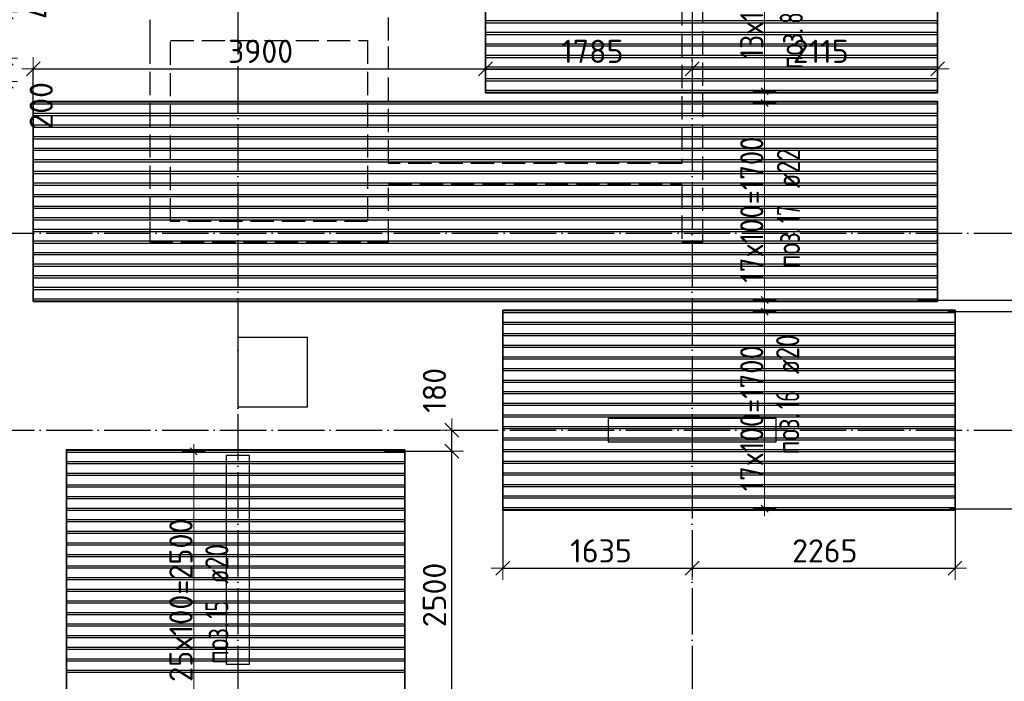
# Model space of a CAD drawing. Header units: millimetres. Extents: x 13527 to 139154, y -122592 to 61893.
# Tile 67 of 129: x 104979 to 113471, y -25467 to -19760. Entities that reach past the tile are written whole.
import ezdxf

# ---------------------------------------------------------------- set-up
doc = ezdxf.new("R2010")
doc.units = ezdxf.units.MM
doc.header["$PDMODE"] = 65
for name, pattern in [('______11', [500, 400, -50, 0, -50]), ('______2', [270, 200, -70]), ('______5', [1100, 800, -100, 100, -100])]:
    doc.linetypes.add(name, pattern=pattern)
doc.layers.add('Арм.стержн. Доп. Арм. ниж.зоны Х', color=7, linetype='Continuous', lineweight=35, true_color=0xff1cff)
doc.layers.add('Осевая линия_ общее', color=7, linetype='______5', lineweight=13, true_color=0xa0a0a0)
for name, color, linetype, lineweight in [('Колонна (1)', 7, 'Continuous', 35), ('Колонна (2)', 7, 'Continuous', 35), ('Размерная линия_ общее_1', 7, 'Continuous', 13), ('Стена_ общее', 7, 'Continuous', 35), ('Фундамент_ общее', 7, 'Continuous', 35)]:
    doc.layers.add(name, color=color, linetype=linetype, lineweight=lineweight)
doc.styles.add('ISOCPEUR', font='ISOCPEUR')
doc.dimstyles.new('DIMSTYLE_11', dxfattribs={"dimtxt": 200, "dimasz": 200, "dimexe": 0, "dimexo": 0, "dimgap": 100, "dimtad": 0, "dimdec": 0, "dimrnd": 5, "dimzin": 12, "dimdsep": 46, "dimtxsty": 'ISOCPEUR', "dimblk1": 'ALL_ML_STRICH', "dimblk2": 'ALL_ML_STRICH', "dimsah": 1, "dimcen": 0, "dimclrd": 7, "dimclre": 256, "dimclrt": 7, "dimadec": 0, "dimazin": 0, "dimtfac": 1, "dimtdec": 0, "dimtix": 1, "dimtmove": 2, "dimatfit": 3, "dimfxl": 0, "dimtvp": 1.2, "dimtzin": 0, "dimlwd": 0, "dimlwe": -3, "dimarcsym": 0})
doc.dimstyles.new('DIMSTYLE_8', dxfattribs={"dimtxt": 200, "dimasz": 200, "dimexe": 0, "dimexo": 0, "dimgap": 100, "dimtad": 2, "dimdec": 0, "dimrnd": 5, "dimzin": 12, "dimdsep": 46, "dimtxsty": 'ISOCPEUR', "dimblk1": 'ALL_ML_STRICH', "dimblk2": 'ALL_ML_STRICH', "dimsah": 1, "dimcen": 0, "dimclrd": 7, "dimclre": 256, "dimclrt": 7, "dimadec": 0, "dimazin": 0, "dimtfac": 1, "dimtdec": 0, "dimtix": 1, "dimtmove": 2, "dimatfit": 3, "dimfxl": 0, "dimtvp": 1.2, "dimtzin": 0, "dimlwd": 0, "dimlwe": -3, "dimarcsym": 0})
doc.dimstyles.new('DIMSTYLE_9', dxfattribs={"dimtxt": 200, "dimasz": 200, "dimexe": 0, "dimexo": 0, "dimgap": 100, "dimtad": 2, "dimdec": 0, "dimrnd": 5, "dimzin": 12, "dimdsep": 46, "dimtxsty": 'ISOCPEUR', "dimblk1": 'ALL_ML_STRICH', "dimblk2": 'ALL_ML_STRICH', "dimsah": 1, "dimcen": 0, "dimclrd": 7, "dimclre": 256, "dimclrt": 7, "dimadec": 0, "dimazin": 0, "dimtfac": 1, "dimtdec": 0, "dimtix": 1, "dimtmove": 2, "dimatfit": 3, "dimfxl": 0, "dimtzin": 0, "dimlwd": 0, "dimlwe": -3, "dimarcsym": 0})

# ---------------------------------------------------------------- blocks, each defined once
blk = doc.blocks.new('СЛОЖНЫЙ_ОБЪЕКТ_2')
at = {"layer": 'Колонна (1)', "color": 9, "lineweight": -3, "true_color": 0xc7c7c7, "transparency": 33554687}
for p, q in [((106760, -23520), (106760, -25320)), ((106960, -23520), (106760, -23520)), ((106960, -25320), (106960, -23520)), ((106760, -25320), (106960, -25320))]:
    blk.add_line(p, q, dxfattribs=at)
at = {"layer": 'Колонна (2)', "color": 9, "lineweight": -3, "true_color": 0xc7c7c7, "transparency": 33554687}
for p, q in [((110055, -23200), (110055, -23400)), ((111505, -23200), (110055, -23200)), ((111505, -23400), (111505, -23200)), ((110055, -23400), (111505, -23400))]:
    blk.add_line(p, q, dxfattribs=at)
at = {"layer": 'Стена_ общее', "color": 9, "linetype": '______2', "lineweight": -3, "true_color": 0xc7c7c7, "transparency": 33554687}
for p, q in [((110690, -16100), (110690, -21000)), ((110870, -21680), (110870, -16100)), ((108160, -19940), (108160, -17100)), ((106100, -19760), (106100, -19940)), ((106100, -19940), (106100, -21500)), ((106280, -19940), (107980, -19940)), ((106280, -21500), (106280, -19940)), ((107980, -19940), (107980, -21500)), ((108160, -21000), (108160, -19940)), ((110690, -21000), (108160, -21000)), ((108160, -21680), (108160, -21180)), ((108160, -21180), (110690, -21180)), ((110690, -21180), (110690, -21680)), ((106100, -21500), (106100, -21680)), ((107980, -21500), (106280, -21500)), ((106100, -21680), (107980, -21680)), ((107980, -21680), (108160, -21680)), ((110690, -21680), (110870, -21680))]:
    blk.add_line(p, q, dxfattribs=at)
blk = doc.blocks.new('ALL_ML_STRICH')
at = {"color": 0, "linetype": 'ByBlock', "lineweight": -2}
for p, q in [((0, -0.5), (0, 0.5)), ((-1, 0), (0.5, 0)), ((-0.3, -0.3), (0.3, 0.3))]:
    blk.add_line(p, q, dxfattribs=at)
blk = doc.blocks.new('*D171')
at = {"layer": 'DEFPOINTS', "color": 7, "linetype": 'Continuous', "lineweight": 13, "transparency": 33554687}
for p in [(104247.3, -20091.9), (104237, -20291.9), (104861, -20291.9)]:
    blk.add_point(p, dxfattribs=at)
at = {"layer": 'Размерная линия_ общее_1', "color": 253, "linetype": 'Continuous', "lineweight": -2, "true_color": 0xa0a0a0, "transparency": 33554687}
for p, q in [((104267.3, -20091.9), (104861, -20091.9)), ((104257, -20291.9), (104861, -20291.9))]:
    blk.add_line(p, q, dxfattribs=at)
at = {"layer": 'Размерная линия_ общее_1', "color": 7, "linetype": 'Continuous', "lineweight": -2, "transparency": 33554687}
blk.add_line((104861, -20291.9), (104861, -20091.9), dxfattribs=at)
at = {"layer": 'Размерная линия_ общее_1', "color": 7, "linetype": 'Continuous', "lineweight": 13, "transparency": 33554687, "xscale": 200, "yscale": 200, "zscale": 200}
for p, rotation in [((104861, -20091.9), 90), ((104861, -20291.9), 270)]:
    blk.add_blockref('ALL_ML_STRICH', p, dxfattribs=dict(at, rotation=rotation))
at = {"layer": 'Размерная линия_ общее_1', "color": 7, "linetype": 'Continuous', "lineweight": 13, "transparency": 33554687, "insert": (105164.5, -20503.2), "char_height": 200, "width": 600, "attachment_point": 5, "rotation": 90, "style": 'ISOCPEUR'}
blk.add_mtext('\\A1;{200}', dxfattribs=at)
blk = doc.blocks.new('*D172')
at = {"layer": 'DEFPOINTS', "color": 7, "linetype": 'Continuous', "lineweight": 13, "transparency": 33554687}
for p in [(104231.8, -19691.9), (104247.3, -20091.9), (104861, -20091.9)]:
    blk.add_point(p, dxfattribs=at)
at = {"layer": 'Размерная линия_ общее_1', "color": 253, "linetype": 'Continuous', "lineweight": -2, "true_color": 0xa0a0a0, "transparency": 33554687}
for p, q in [((104251.8, -19691.9), (104861, -19691.9)), ((104267.3, -20091.9), (104861, -20091.9))]:
    blk.add_line(p, q, dxfattribs=at)
at = {"layer": 'Размерная линия_ общее_1', "color": 7, "linetype": 'Continuous', "lineweight": -2, "transparency": 33554687}
blk.add_line((104861, -20091.9), (104861, -19691.9), dxfattribs=at)
at = {"layer": 'Размерная линия_ общее_1', "color": 7, "linetype": 'Continuous', "lineweight": 13, "transparency": 33554687, "xscale": 200, "yscale": 200, "zscale": 200}
for p, rotation in [((104861, -19691.9), 90), ((104861, -20091.9), 270)]:
    blk.add_blockref('ALL_ML_STRICH', p, dxfattribs=dict(at, rotation=rotation))
at = {"layer": 'Размерная линия_ общее_1', "color": 7, "linetype": 'Continuous', "lineweight": 13, "transparency": 33554687, "insert": (105149.8, -19542), "char_height": 200, "width": 600, "attachment_point": 5, "rotation": 90, "style": 'ISOCPEUR'}
blk.add_mtext('\\A1;{400}', dxfattribs=at)
blk = doc.blocks.new('*D176')
at = {"layer": 'DEFPOINTS', "color": 7, "linetype": 'Continuous', "lineweight": 13, "transparency": 33554687}
for p in [(108105.6, -23482.2), (108209, -25982.2), (108705.9, -25982.2)]:
    blk.add_point(p, dxfattribs=at)
at = {"layer": 'Размерная линия_ общее_1', "color": 253, "linetype": 'Continuous', "lineweight": -2, "true_color": 0xa0a0a0, "transparency": 33554687}
for p, q in [((108125.6, -23482.2), (108705.9, -23482.2)), ((108229, -25982.2), (108705.9, -25982.2))]:
    blk.add_line(p, q, dxfattribs=at)
at = {"layer": 'Размерная линия_ общее_1', "color": 7, "linetype": 'Continuous', "lineweight": -2, "transparency": 33554687}
blk.add_line((108705.9, -25982.2), (108705.9, -23482.2), dxfattribs=at)
at = {"layer": 'Размерная линия_ общее_1', "color": 7, "linetype": 'Continuous', "lineweight": 13, "transparency": 33554687, "xscale": 200, "yscale": 200, "zscale": 200}
for p, rotation in [((108705.9, -23482.2), 90), ((108705.9, -25982.2), 270)]:
    blk.add_blockref('ALL_ML_STRICH', p, dxfattribs=dict(at, rotation=rotation))
at = {"layer": 'Размерная линия_ общее_1', "color": 7, "linetype": 'Continuous', "lineweight": 13, "transparency": 33554687, "insert": (108555.9, -24722.2), "char_height": 200, "width": 800, "attachment_point": 5, "rotation": 90, "style": 'ISOCPEUR'}
blk.add_mtext('\\A1;{2500}', dxfattribs=at)
blk = doc.blocks.new('*D177')
at = {"layer": 'DEFPOINTS', "color": 7, "linetype": 'Continuous', "lineweight": 13, "transparency": 33554687}
for p in [(108679.6, -23300), (108105.6, -23482.2), (108705.9, -23482.2)]:
    blk.add_point(p, dxfattribs=at)
at = {"layer": 'Размерная линия_ общее_1', "color": 253, "linetype": 'Continuous', "lineweight": -2, "true_color": 0xa0a0a0, "transparency": 33554687}
for p, q in [((108699.6, -23300), (108705.9, -23300)), ((108125.6, -23482.2), (108705.9, -23482.2))]:
    blk.add_line(p, q, dxfattribs=at)
at = {"layer": 'Размерная линия_ общее_1', "color": 7, "linetype": 'Continuous', "lineweight": -2, "transparency": 33554687}
blk.add_line((108705.9, -23482.2), (108705.9, -23300), dxfattribs=at)
at = {"layer": 'Размерная линия_ общее_1', "color": 7, "linetype": 'Continuous', "lineweight": 13, "transparency": 33554687, "xscale": 200, "yscale": 200, "zscale": 200}
for p, rotation in [((108705.9, -23300), 90), ((108705.9, -23482.2), 270)]:
    blk.add_blockref('ALL_ML_STRICH', p, dxfattribs=dict(at, rotation=rotation))
at = {"layer": 'Размерная линия_ общее_1', "color": 7, "linetype": 'Continuous', "lineweight": 13, "transparency": 33554687, "insert": (108556.3, -22957.4), "char_height": 200, "width": 600, "attachment_point": 5, "rotation": 90, "style": 'ISOCPEUR'}
blk.add_mtext('\\A1;{180}', dxfattribs=at)
blk = doc.blocks.new('*D184')
at = {"layer": 'DEFPOINTS', "color": 7, "linetype": 'Continuous', "lineweight": 13, "transparency": 33554687}
for p in [(109146.3, -23923), (110780, -24434.9), (109146.3, -24491.8)]:
    blk.add_point(p, dxfattribs=at)
at = {"layer": 'Размерная линия_ общее_1', "color": 253, "linetype": 'Continuous', "lineweight": -2, "true_color": 0xa0a0a0, "transparency": 33554687}
for p, q in [((109146.3, -23943), (109146.3, -24491.8)), ((110780, -24454.9), (110780, -24491.8))]:
    blk.add_line(p, q, dxfattribs=at)
at = {"layer": 'Размерная линия_ общее_1', "color": 7, "linetype": 'Continuous', "lineweight": -2, "transparency": 33554687}
blk.add_line((109146.3, -24491.8), (110780, -24491.8), dxfattribs=at)
at = {"layer": 'Размерная линия_ общее_1', "color": 7, "linetype": 'Continuous', "lineweight": 13, "transparency": 33554687, "xscale": 200, "yscale": 200, "zscale": 200, "rotation": 180}
blk.add_blockref('ALL_ML_STRICH', (109146.3, -24491.8), dxfattribs=at)
at = {"layer": 'Размерная линия_ общее_1', "color": 7, "linetype": 'Continuous', "lineweight": 13, "transparency": 33554687, "xscale": 200, "yscale": 200, "zscale": 200}
blk.add_blockref('ALL_ML_STRICH', (110780, -24491.8), dxfattribs=at)
at = {"layer": 'Размерная линия_ общее_1', "color": 7, "linetype": 'Continuous', "lineweight": 13, "transparency": 33554687, "insert": (109993.2, -24341.8), "char_height": 200, "width": 800, "attachment_point": 5, "style": 'ISOCPEUR'}
blk.add_mtext('\\A1;{1635}', dxfattribs=at)
blk = doc.blocks.new('*D185')
at = {"layer": 'DEFPOINTS', "color": 7, "linetype": 'Continuous', "lineweight": 13, "transparency": 33554687}
for p in [(113046.3, -23938.5), (110780, -24434.9), (110780, -24491.8)]:
    blk.add_point(p, dxfattribs=at)
at = {"layer": 'Размерная линия_ общее_1', "color": 253, "linetype": 'Continuous', "lineweight": -2, "true_color": 0xa0a0a0, "transparency": 33554687}
for p, q in [((113046.3, -23958.5), (113046.3, -24491.8)), ((110780, -24454.9), (110780, -24491.8))]:
    blk.add_line(p, q, dxfattribs=at)
at = {"layer": 'Размерная линия_ общее_1', "color": 7, "linetype": 'Continuous', "lineweight": -2, "transparency": 33554687}
blk.add_line((110780, -24491.8), (113046.3, -24491.8), dxfattribs=at)
at = {"layer": 'Размерная линия_ общее_1', "color": 7, "linetype": 'Continuous', "lineweight": 13, "transparency": 33554687, "xscale": 200, "yscale": 200, "zscale": 200, "rotation": 180}
blk.add_blockref('ALL_ML_STRICH', (110780, -24491.8), dxfattribs=at)
at = {"layer": 'Размерная линия_ общее_1', "color": 7, "linetype": 'Continuous', "lineweight": 13, "transparency": 33554687, "xscale": 200, "yscale": 200, "zscale": 200}
blk.add_blockref('ALL_ML_STRICH', (113046.3, -24491.8), dxfattribs=at)
at = {"layer": 'Размерная линия_ общее_1', "color": 7, "linetype": 'Continuous', "lineweight": 13, "transparency": 33554687, "insert": (111923.2, -24341.8), "char_height": 200, "width": 800, "attachment_point": 5, "style": 'ISOCPEUR'}
blk.add_mtext('\\A1;{2265}', dxfattribs=at)
blk = doc.blocks.new('*D186')
at = {"layer": 'DEFPOINTS', "color": 7, "linetype": 'Continuous', "lineweight": 13, "transparency": 33554687}
for p in [(105096.3, -20183.1), (108996.3, -20228), (105096.3, -21067.2)]:
    blk.add_point(p, dxfattribs=at)
at = {"layer": 'Размерная линия_ общее_1', "color": 253, "linetype": 'Continuous', "lineweight": -2, "true_color": 0xa0a0a0, "transparency": 33554687}
for p, q in [((105096.3, -21047.2), (105096.3, -20183.1)), ((108996.3, -20208), (108996.3, -20183.1))]:
    blk.add_line(p, q, dxfattribs=at)
at = {"layer": 'Размерная линия_ общее_1', "color": 7, "linetype": 'Continuous', "lineweight": -2, "transparency": 33554687}
blk.add_line((105096.3, -20183.1), (108996.3, -20183.1), dxfattribs=at)
at = {"layer": 'Размерная линия_ общее_1', "color": 7, "linetype": 'Continuous', "lineweight": 13, "transparency": 33554687, "xscale": 200, "yscale": 200, "zscale": 200, "rotation": 180}
blk.add_blockref('ALL_ML_STRICH', (105096.3, -20183.1), dxfattribs=at)
at = {"layer": 'Размерная линия_ общее_1', "color": 7, "linetype": 'Continuous', "lineweight": 13, "transparency": 33554687, "xscale": 200, "yscale": 200, "zscale": 200}
blk.add_blockref('ALL_ML_STRICH', (108996.3, -20183.1), dxfattribs=at)
at = {"layer": 'Размерная линия_ общее_1', "color": 7, "linetype": 'Continuous', "lineweight": 13, "transparency": 33554687, "insert": (107056.3, -20033.1), "char_height": 200, "width": 800, "attachment_point": 5, "style": 'ISOCPEUR'}
blk.add_mtext('\\A1;{3900}', dxfattribs=at)
blk = doc.blocks.new('*D187')
at = {"layer": 'DEFPOINTS', "color": 7, "linetype": 'Continuous', "lineweight": 13, "transparency": 33554687}
for p in [(108996.3, -20183.1), (108996.3, -20228), (110780, -20214.5)]:
    blk.add_point(p, dxfattribs=at)
at = {"layer": 'Размерная линия_ общее_1', "color": 253, "linetype": 'Continuous', "lineweight": -2, "true_color": 0xa0a0a0, "transparency": 33554687}
for p, q in [((108996.3, -20208), (108996.3, -20183.1)), ((110780, -20194.5), (110780, -20183.1))]:
    blk.add_line(p, q, dxfattribs=at)
at = {"layer": 'Размерная линия_ общее_1', "color": 7, "linetype": 'Continuous', "lineweight": -2, "transparency": 33554687}
blk.add_line((108996.3, -20183.1), (110780, -20183.1), dxfattribs=at)
at = {"layer": 'Размерная линия_ общее_1', "color": 7, "linetype": 'Continuous', "lineweight": 13, "transparency": 33554687, "xscale": 200, "yscale": 200, "zscale": 200, "rotation": 180}
blk.add_blockref('ALL_ML_STRICH', (108996.3, -20183.1), dxfattribs=at)
at = {"layer": 'Размерная линия_ общее_1', "color": 7, "linetype": 'Continuous', "lineweight": 13, "transparency": 33554687, "xscale": 200, "yscale": 200, "zscale": 200}
blk.add_blockref('ALL_ML_STRICH', (110780, -20183.1), dxfattribs=at)
at = {"layer": 'Размерная линия_ общее_1', "color": 7, "linetype": 'Continuous', "lineweight": 13, "transparency": 33554687, "insert": (109918.2, -20033.1), "char_height": 200, "width": 800, "attachment_point": 5, "style": 'ISOCPEUR'}
blk.add_mtext('\\A1;{1785}', dxfattribs=at)
blk = doc.blocks.new('*D188')
at = {"layer": 'DEFPOINTS', "color": 7, "linetype": 'Continuous', "lineweight": 13, "transparency": 33554687}
for p in [(110780, -20183.1), (110780, -20214.5), (112896.3, -20234.4)]:
    blk.add_point(p, dxfattribs=at)
at = {"layer": 'Размерная линия_ общее_1', "color": 253, "linetype": 'Continuous', "lineweight": -2, "true_color": 0xa0a0a0, "transparency": 33554687}
for p, q in [((110780, -20194.5), (110780, -20183.1)), ((112896.3, -20214.4), (112896.3, -20183.1))]:
    blk.add_line(p, q, dxfattribs=at)
at = {"layer": 'Размерная линия_ общее_1', "color": 7, "linetype": 'Continuous', "lineweight": -2, "transparency": 33554687}
blk.add_line((110780, -20183.1), (112896.3, -20183.1), dxfattribs=at)
at = {"layer": 'Размерная линия_ общее_1', "color": 7, "linetype": 'Continuous', "lineweight": 13, "transparency": 33554687, "xscale": 200, "yscale": 200, "zscale": 200, "rotation": 180}
blk.add_blockref('ALL_ML_STRICH', (110780, -20183.1), dxfattribs=at)
at = {"layer": 'Размерная линия_ общее_1', "color": 7, "linetype": 'Continuous', "lineweight": 13, "transparency": 33554687, "xscale": 200, "yscale": 200, "zscale": 200}
blk.add_blockref('ALL_ML_STRICH', (112896.3, -20183.1), dxfattribs=at)
at = {"layer": 'Размерная линия_ общее_1', "color": 7, "linetype": 'Continuous', "lineweight": 13, "transparency": 33554687, "insert": (111888.2, -20033.1), "char_height": 200, "width": 800, "attachment_point": 5, "style": 'ISOCPEUR'}
blk.add_mtext('\\A1;{2115}', dxfattribs=at)
blk = doc.blocks.new('*D191')
at = {"layer": 'DEFPOINTS', "color": 7, "linetype": 'Continuous', "lineweight": 13, "transparency": 33554687}
for p in [(114405, -23300), (112977.8, -23978.2), (114503.3, -23978.2)]:
    blk.add_point(p, dxfattribs=at)
at = {"layer": 'Размерная линия_ общее_1', "color": 253, "linetype": 'Continuous', "lineweight": -2, "true_color": 0xa0a0a0, "transparency": 33554687}
for p, q in [((114425, -23300), (114503.3, -23300)), ((112997.8, -23978.2), (114503.3, -23978.2))]:
    blk.add_line(p, q, dxfattribs=at)
at = {"layer": 'Размерная линия_ общее_1', "color": 7, "linetype": 'Continuous', "lineweight": -2, "transparency": 33554687}
blk.add_line((114503.3, -23978.2), (114503.3, -23300), dxfattribs=at)
at = {"layer": 'Размерная линия_ общее_1', "color": 7, "linetype": 'Continuous', "lineweight": 13, "transparency": 33554687, "xscale": 200, "yscale": 200, "zscale": 200}
for p, rotation in [((114503.3, -23300), 90), ((114503.3, -23978.2), 270)]:
    blk.add_blockref('ALL_ML_STRICH', p, dxfattribs=dict(at, rotation=rotation))
at = {"layer": 'Размерная линия_ общее_1', "color": 7, "linetype": 'Continuous', "lineweight": 13, "transparency": 33554687, "insert": (114353.3, -23629.1), "char_height": 200, "width": 600, "attachment_point": 5, "rotation": 90, "style": 'ISOCPEUR'}
blk.add_mtext('\\A1;{680}', dxfattribs=at)
blk = doc.blocks.new('*D192')
at = {"layer": 'DEFPOINTS', "color": 7, "linetype": 'Continuous', "lineweight": 13, "transparency": 33554687}
for p in [(112965.4, -22278.2), (114405, -23300), (114503.3, -23300)]:
    blk.add_point(p, dxfattribs=at)
at = {"layer": 'Размерная линия_ общее_1', "color": 253, "linetype": 'Continuous', "lineweight": -2, "true_color": 0xa0a0a0, "transparency": 33554687}
for p, q in [((112985.4, -22278.2), (114503.3, -22278.2)), ((114425, -23300), (114503.3, -23300))]:
    blk.add_line(p, q, dxfattribs=at)
at = {"layer": 'Размерная линия_ общее_1', "color": 7, "linetype": 'Continuous', "lineweight": -2, "transparency": 33554687}
blk.add_line((114503.3, -23300), (114503.3, -22278.2), dxfattribs=at)
at = {"layer": 'Размерная линия_ общее_1', "color": 7, "linetype": 'Continuous', "lineweight": 13, "transparency": 33554687, "xscale": 200, "yscale": 200, "zscale": 200}
for p, rotation in [((114503.3, -22278.2), 90), ((114503.3, -23300), 270)]:
    blk.add_blockref('ALL_ML_STRICH', p, dxfattribs=dict(at, rotation=rotation))
at = {"layer": 'Размерная линия_ общее_1', "color": 7, "linetype": 'Continuous', "lineweight": 13, "transparency": 33554687, "insert": (114353.3, -22759.1), "char_height": 200, "width": 800, "attachment_point": 5, "rotation": 90, "style": 'ISOCPEUR'}
blk.add_mtext('\\A1;{1020}', dxfattribs=at)
blk = doc.blocks.new('*D193')
at = {"layer": 'DEFPOINTS', "color": 7, "linetype": 'Continuous', "lineweight": 13, "transparency": 33554687}
for p in [(112704.7, -22178.2), (112965.4, -22278.2), (114503.3, -22278.2)]:
    blk.add_point(p, dxfattribs=at)
at = {"layer": 'Размерная линия_ общее_1', "color": 253, "linetype": 'Continuous', "lineweight": -2, "true_color": 0xa0a0a0, "transparency": 33554687}
for p, q in [((112724.7, -22178.2), (114503.3, -22178.2)), ((112985.4, -22278.2), (114503.3, -22278.2))]:
    blk.add_line(p, q, dxfattribs=at)
at = {"layer": 'Размерная линия_ общее_1', "color": 7, "linetype": 'Continuous', "lineweight": -2, "transparency": 33554687}
blk.add_line((114503.3, -22278.2), (114503.3, -22178.2), dxfattribs=at)
at = {"layer": 'Размерная линия_ общее_1', "color": 7, "linetype": 'Continuous', "lineweight": 13, "transparency": 33554687, "xscale": 200, "yscale": 200, "zscale": 200}
for p, rotation in [((114503.3, -22278.2), 270), ((114503.3, -22178.2), 90)]:
    blk.add_blockref('ALL_ML_STRICH', p, dxfattribs=dict(at, rotation=rotation))
at = {"layer": 'Размерная линия_ общее_1', "color": 7, "linetype": 'Continuous', "lineweight": 13, "transparency": 33554687, "insert": (114746.1, -21847.6), "char_height": 200, "width": 600, "attachment_point": 5, "rotation": 90, "style": 'ISOCPEUR'}
blk.add_mtext('\\A1;{100}', dxfattribs=at)
blk = doc.blocks.new('*D194')
at = {"layer": 'DEFPOINTS', "color": 7, "linetype": 'Continuous', "lineweight": 13, "transparency": 33554687}
for p in [(114450.5, -21600), (112704.7, -22178.2), (114503.3, -22178.2)]:
    blk.add_point(p, dxfattribs=at)
at = {"layer": 'Размерная линия_ общее_1', "color": 253, "linetype": 'Continuous', "lineweight": -2, "true_color": 0xa0a0a0, "transparency": 33554687}
for p, q in [((114470.5, -21600), (114503.3, -21600)), ((112724.7, -22178.2), (114503.3, -22178.2))]:
    blk.add_line(p, q, dxfattribs=at)
at = {"layer": 'Размерная линия_ общее_1', "color": 7, "linetype": 'Continuous', "lineweight": -2, "transparency": 33554687}
blk.add_line((114503.3, -22178.2), (114503.3, -21600), dxfattribs=at)
at = {"layer": 'Размерная линия_ общее_1', "color": 7, "linetype": 'Continuous', "lineweight": 13, "transparency": 33554687, "xscale": 200, "yscale": 200, "zscale": 200}
for p, rotation in [((114503.3, -21600), 90), ((114503.3, -22178.2), 270)]:
    blk.add_blockref('ALL_ML_STRICH', p, dxfattribs=dict(at, rotation=rotation))
at = {"layer": 'Размерная линия_ общее_1', "color": 7, "linetype": 'Continuous', "lineweight": 13, "transparency": 33554687, "insert": (114353.3, -21879.1), "char_height": 200, "width": 600, "attachment_point": 5, "rotation": 90, "style": 'ISOCPEUR'}
blk.add_mtext('\\A1;{580}', dxfattribs=at)
blk = doc.blocks.new('*D195')
at = {"layer": 'DEFPOINTS', "color": 7, "linetype": 'Continuous', "lineweight": 13, "transparency": 33554687}
for p in [(112797.9, -19078.2), (114450.5, -21600), (114503.3, -21600)]:
    blk.add_point(p, dxfattribs=at)
at = {"layer": 'Размерная линия_ общее_1', "color": 253, "linetype": 'Continuous', "lineweight": -2, "true_color": 0xa0a0a0, "transparency": 33554687}
for p, q in [((112817.9, -19078.2), (114503.3, -19078.2)), ((114470.5, -21600), (114503.3, -21600))]:
    blk.add_line(p, q, dxfattribs=at)
at = {"layer": 'Размерная линия_ общее_1', "color": 7, "linetype": 'Continuous', "lineweight": -2, "transparency": 33554687}
blk.add_line((114503.3, -21600), (114503.3, -19078.2), dxfattribs=at)
at = {"layer": 'Размерная линия_ общее_1', "color": 7, "linetype": 'Continuous', "lineweight": 13, "transparency": 33554687, "xscale": 200, "yscale": 200, "zscale": 200}
for p, rotation in [((114503.3, -19078.2), 90), ((114503.3, -21600), 270)]:
    blk.add_blockref('ALL_ML_STRICH', p, dxfattribs=dict(at, rotation=rotation))
at = {"layer": 'Размерная линия_ общее_1', "color": 7, "linetype": 'Continuous', "lineweight": 13, "transparency": 33554687, "insert": (114353.3, -20329.1), "char_height": 200, "width": 800, "attachment_point": 5, "rotation": 90, "style": 'ISOCPEUR'}
blk.add_mtext('\\A1;{2520}', dxfattribs=at)

msp = doc.modelspace()

# ---------------------------------------------------------------- linework, layer by layer
at = {"layer": 'Арм.стержн. Доп. Арм. ниж.зоны Х', "color": 253, "linetype": 'Continuous', "lineweight": -3, "true_color": 0xa0a0a0, "transparency": 33554687}
for p, q in [((111403.3, -20378.2), (111303.3, -20378.2)), ((111403.3, -20378.2), (111503.3, -20378.2)), ((111403.3, -20478.2), (111303.3, -20478.2)), ((111403.3, -20478.2), (111503.3, -20478.2)), ((111403.3, -22178.2), (111303.3, -22178.2)), ((111403.3, -22178.2), (111503.3, -22178.2)), ((111403.3, -22278.2), (111303.3, -22278.2)), ((111403.3, -22278.2), (111503.3, -22278.2)), ((106479.7, -23482.2), (106379.7, -23482.2)), ((106479.7, -23482.2), (106579.7, -23482.2)), ((111403.3, -23978.2), (111303.3, -23978.2)), ((111403.3, -23978.2), (111503.3, -23978.2))]:
    msp.add_line(p, q, dxfattribs=at)
at = {"layer": 'Арм.стержн. Доп. Арм. ниж.зоны Х', "color": 7, "linetype": 'Continuous', "lineweight": 25, "transparency": 33554687}
for p, q in [((111433.3, -20408.2), (111373.3, -20348.2)), ((111433.3, -20508.2), (111373.3, -20448.2)), ((111433.3, -22208.2), (111373.3, -22148.2)), ((111433.3, -22308.2), (111373.3, -22248.2)), ((106509.7, -23512.2), (106449.7, -23452.2)), ((111433.3, -24008.2), (111373.3, -23948.2))]:
    msp.add_line(p, q, dxfattribs=at)
at = {"layer": 'Арм.стержн. Доп. Арм. ниж.зоны Х', "color": 7, "linetype": 'Continuous', "lineweight": 13, "transparency": 33554687}
for p, q in [((111403.3, -20378.2), (111403.3, -20438.2)), ((111403.3, -20478.2), (111403.3, -20418.2)), ((111403.3, -22178.2), (111403.3, -22238.2)), ((111403.3, -22278.2), (111403.3, -22218.2)), ((106479.7, -23482.2), (106479.7, -23422.2)), ((111403.3, -23978.2), (111403.3, -24038.2))]:
    msp.add_line(p, q, dxfattribs=at)
at = {"layer": 'Арм.стержн. Доп. Арм. ниж.зоны Х', "color": 52, "linetype": 'Continuous', "lineweight": 35, "transparency": 33554687}
for points in [[(112896.3, -19066.2), (108996.3, -19066.2), (108996.3, -20390.2), (112896.3, -20390.2), (112896.3, -19066.2)], [(112896.3, -22190.2), (105096.3, -22190.2), (105096.3, -20466.2), (112896.3, -20466.2), (112896.3, -22190.2)], [(113046.3, -22266.2), (109146.3, -22266.2), (109146.3, -23990.2), (113046.3, -23990.2), (113046.3, -22266.2)], [(108302, -23470.2), (105382, -23470.2), (105382, -25994.2), (108302, -25994.2), (108302, -23470.2)]]:
    msp.add_lwpolyline(points, dxfattribs=at)
at = {"layer": 'Арм.стержн. Доп. Арм. ниж.зоны Х', "color": 7, "linetype": 'Continuous', "lineweight": 13, "transparency": 33554687}
for points in [[(111403.3, -20378.2), (111403.3, -20198.2), (111403.3, -20198.2), (111403.3, -20198.2), (111403.3, -20198.2), (111403.3, -19258.2), (111403.3, -19258.2), (111403.3, -19078.2)], [(111403.3, -22178.2), (111403.3, -22128.2), (111403.3, -22128.2), (111403.3, -22128.2), (111403.3, -22128.2), (111403.3, -20528.2), (111403.3, -20528.2), (111403.3, -20478.2)], [(111403.3, -23978.2), (111403.3, -23928.2), (111403.3, -23928.2), (111403.3, -23928.2), (111403.3, -23928.2), (111403.3, -22328.2), (111403.3, -22328.2), (111403.3, -22278.2)], [(106479.7, -25982.2), (106479.7, -25572.2), (106479.7, -25572.2), (106479.7, -25572.2), (106479.7, -25572.2), (106479.7, -23892.2), (106479.7, -23892.2), (106479.7, -23482.2)]]:
    msp.add_lwpolyline(points, dxfattribs=at)
at = {"layer": 'Арм.стержн. Доп. Арм. ниж.зоны Х', "color": 180, "linetype": 'Continuous', "lineweight": 25, "transparency": 33554687}
for points in [[(108996.3, -19767.2), (112896.3, -19767.2), (112896.3, -19789.2), (108996.3, -19789.2), (108996.3, -19767.2)], [(108996.3, -19867.2), (112896.3, -19867.2), (112896.3, -19889.2), (108996.3, -19889.2), (108996.3, -19867.2)], [(108996.3, -19967.2), (112896.3, -19967.2), (112896.3, -19989.2), (108996.3, -19989.2), (108996.3, -19967.2)], [(108996.3, -20067.2), (112896.3, -20067.2), (112896.3, -20089.2), (108996.3, -20089.2), (108996.3, -20067.2)], [(108996.3, -20167.2), (112896.3, -20167.2), (112896.3, -20189.2), (108996.3, -20189.2), (108996.3, -20167.2)], [(108996.3, -20267.2), (112896.3, -20267.2), (112896.3, -20289.2), (108996.3, -20289.2), (108996.3, -20267.2)], [(108996.3, -20367.2), (112896.3, -20367.2), (112896.3, -20389.2), (108996.3, -20389.2), (108996.3, -20367.2)], [(105096.3, -20467.2), (112896.3, -20467.2), (112896.3, -20489.2), (105096.3, -20489.2), (105096.3, -20467.2)], [(105096.3, -20567.2), (112896.3, -20567.2), (112896.3, -20589.2), (105096.3, -20589.2), (105096.3, -20567.2)], [(105096.3, -20667.2), (112896.3, -20667.2), (112896.3, -20689.2), (105096.3, -20689.2), (105096.3, -20667.2)], [(105096.3, -20767.2), (112896.3, -20767.2), (112896.3, -20789.2), (105096.3, -20789.2), (105096.3, -20767.2)], [(105096.3, -20867.2), (112896.3, -20867.2), (112896.3, -20889.2), (105096.3, -20889.2), (105096.3, -20867.2)], [(105096.3, -20967.2), (112896.3, -20967.2), (112896.3, -20989.2), (105096.3, -20989.2), (105096.3, -20967.2)], [(105096.3, -21067.2), (112896.3, -21067.2), (112896.3, -21089.2), (105096.3, -21089.2), (105096.3, -21067.2)], [(105096.3, -21167.2), (112896.3, -21167.2), (112896.3, -21189.2), (105096.3, -21189.2), (105096.3, -21167.2)], [(105096.3, -21267.2), (112896.3, -21267.2), (112896.3, -21289.2), (105096.3, -21289.2), (105096.3, -21267.2)], [(105096.3, -21367.2), (112896.3, -21367.2), (112896.3, -21389.2), (105096.3, -21389.2), (105096.3, -21367.2)], [(105096.3, -21467.2), (112896.3, -21467.2), (112896.3, -21489.2), (105096.3, -21489.2), (105096.3, -21467.2)], [(105096.3, -21567.2), (112896.3, -21567.2), (112896.3, -21589.2), (105096.3, -21589.2), (105096.3, -21567.2)], [(105096.3, -21667.2), (112896.3, -21667.2), (112896.3, -21689.2), (105096.3, -21689.2), (105096.3, -21667.2)], [(105096.3, -21767.2), (112896.3, -21767.2), (112896.3, -21789.2), (105096.3, -21789.2), (105096.3, -21767.2)], [(105096.3, -21867.2), (112896.3, -21867.2), (112896.3, -21889.2), (105096.3, -21889.2), (105096.3, -21867.2)], [(105096.3, -21967.2), (112896.3, -21967.2), (112896.3, -21989.2), (105096.3, -21989.2), (105096.3, -21967.2)], [(105096.3, -22067.2), (112896.3, -22067.2), (112896.3, -22089.2), (105096.3, -22089.2), (105096.3, -22067.2)], [(105096.3, -22167.2), (112896.3, -22167.2), (112896.3, -22189.2), (105096.3, -22189.2), (105096.3, -22167.2)]]:
    msp.add_lwpolyline(points, dxfattribs=at)
at = {"layer": 'Арм.стержн. Доп. Арм. ниж.зоны Х', "color": 240, "linetype": 'Continuous', "lineweight": 25, "transparency": 33554687}
for points in [[(109146.3, -22268.2), (113046.3, -22268.2), (113046.3, -22288.2), (109146.3, -22288.2), (109146.3, -22268.2)], [(109146.3, -22368.2), (113046.3, -22368.2), (113046.3, -22388.2), (109146.3, -22388.2), (109146.3, -22368.2)], [(109146.3, -22468.2), (113046.3, -22468.2), (113046.3, -22488.2), (109146.3, -22488.2), (109146.3, -22468.2)], [(109146.3, -22568.2), (113046.3, -22568.2), (113046.3, -22588.2), (109146.3, -22588.2), (109146.3, -22568.2)], [(109146.3, -22668.2), (113046.3, -22668.2), (113046.3, -22688.2), (109146.3, -22688.2), (109146.3, -22668.2)], [(109146.3, -22768.2), (113046.3, -22768.2), (113046.3, -22788.2), (109146.3, -22788.2), (109146.3, -22768.2)], [(109146.3, -22868.2), (113046.3, -22868.2), (113046.3, -22888.2), (109146.3, -22888.2), (109146.3, -22868.2)], [(109146.3, -22968.2), (113046.3, -22968.2), (113046.3, -22988.2), (109146.3, -22988.2), (109146.3, -22968.2)], [(109146.3, -23068.2), (113046.3, -23068.2), (113046.3, -23088.2), (109146.3, -23088.2), (109146.3, -23068.2)], [(109146.3, -23168.2), (113046.3, -23168.2), (113046.3, -23188.2), (109146.3, -23188.2), (109146.3, -23168.2)], [(109146.3, -23268.2), (113046.3, -23268.2), (113046.3, -23288.2), (109146.3, -23288.2), (109146.3, -23268.2)], [(109146.3, -23368.2), (113046.3, -23368.2), (113046.3, -23388.2), (109146.3, -23388.2), (109146.3, -23368.2)], [(105382, -23472.2), (108302, -23472.2), (108302, -23492.2), (105382, -23492.2), (105382, -23472.2)], [(109146.3, -23468.2), (113046.3, -23468.2), (113046.3, -23488.2), (109146.3, -23488.2), (109146.3, -23468.2)], [(105382, -23572.2), (108302, -23572.2), (108302, -23592.2), (105382, -23592.2), (105382, -23572.2)], [(109146.3, -23568.2), (113046.3, -23568.2), (113046.3, -23588.2), (109146.3, -23588.2), (109146.3, -23568.2)], [(105382, -23672.2), (108302, -23672.2), (108302, -23692.2), (105382, -23692.2), (105382, -23672.2)], [(109146.3, -23668.2), (113046.3, -23668.2), (113046.3, -23688.2), (109146.3, -23688.2), (109146.3, -23668.2)], [(105382, -23772.2), (108302, -23772.2), (108302, -23792.2), (105382, -23792.2), (105382, -23772.2)], [(109146.3, -23768.2), (113046.3, -23768.2), (113046.3, -23788.2), (109146.3, -23788.2), (109146.3, -23768.2)], [(105382, -23872.2), (108302, -23872.2), (108302, -23892.2), (105382, -23892.2), (105382, -23872.2)], [(109146.3, -23868.2), (113046.3, -23868.2), (113046.3, -23888.2), (109146.3, -23888.2), (109146.3, -23868.2)], [(105382, -23972.2), (108302, -23972.2), (108302, -23992.2), (105382, -23992.2), (105382, -23972.2)], [(109146.3, -23968.2), (113046.3, -23968.2), (113046.3, -23988.2), (109146.3, -23988.2), (109146.3, -23968.2)], [(105382, -24072.2), (108302, -24072.2), (108302, -24092.2), (105382, -24092.2), (105382, -24072.2)], [(105382, -24172.2), (108302, -24172.2), (108302, -24192.2), (105382, -24192.2), (105382, -24172.2)], [(105382, -24272.2), (108302, -24272.2), (108302, -24292.2), (105382, -24292.2), (105382, -24272.2)], [(105382, -24372.2), (108302, -24372.2), (108302, -24392.2), (105382, -24392.2), (105382, -24372.2)], [(105382, -24472.2), (108302, -24472.2), (108302, -24492.2), (105382, -24492.2), (105382, -24472.2)], [(105382, -24572.2), (108302, -24572.2), (108302, -24592.2), (105382, -24592.2), (105382, -24572.2)], [(105382, -24672.2), (108302, -24672.2), (108302, -24692.2), (105382, -24692.2), (105382, -24672.2)], [(105382, -24772.2), (108302, -24772.2), (108302, -24792.2), (105382, -24792.2), (105382, -24772.2)], [(105382, -24872.2), (108302, -24872.2), (108302, -24892.2), (105382, -24892.2), (105382, -24872.2)], [(105382, -24972.2), (108302, -24972.2), (108302, -24992.2), (105382, -24992.2), (105382, -24972.2)], [(105382, -25072.2), (108302, -25072.2), (108302, -25092.2), (105382, -25092.2), (105382, -25072.2)], [(105382, -25172.2), (108302, -25172.2), (108302, -25192.2), (105382, -25192.2), (105382, -25172.2)], [(105382, -25272.2), (108302, -25272.2), (108302, -25292.2), (105382, -25292.2), (105382, -25272.2)], [(105382, -25372.2), (108302, -25372.2), (108302, -25392.2), (105382, -25392.2), (105382, -25372.2)]]:
    msp.add_lwpolyline(points, dxfattribs=at)
at = {"layer": 'Осевая линия_ общее', "color": 253, "linetype": '______11', "lineweight": -3, "true_color": 0xa0a0a0, "transparency": 33554687}
for p, q in [((106860, -13660), (106860, -31877.9)), ((110780, -13660), (110780, -31877.9)), ((75200, -21600), (119325.4, -21600)), ((75200, -23300), (119325.4, -23300))]:
    msp.add_line(p, q, dxfattribs=at)
at = {"layer": 'Фундамент_ общее', "color": 7, "lineweight": 25, "transparency": 33554687}
for p, q in [((106860, -22500), (106860, -23100)), ((107460, -22500), (106860, -22500)), ((107460, -23100), (107460, -22500)), ((106860, -23100), (107460, -23100))]:
    msp.add_line(p, q, dxfattribs=at)
at = {"layer": 'Фундамент_ общее', "color": 7, "linetype": 'Continuous', "lineweight": 25, "transparency": 33554687}
for p, q in [((106860, -22500), (106860, -23100)), ((107460, -22500), (106860, -22500)), ((107460, -23100), (107460, -22500)), ((106860, -23100), (107460, -23100))]:
    msp.add_line(p, q, dxfattribs=at)

# ---------------------------------------------------------------- block references
at = {"layer": 'Стена_ общее', "color": 9, "linetype": '______2', "lineweight": -3, "true_color": 0xc7c7c7, "transparency": 33554687}
msp.add_blockref('СЛОЖНЫЙ_ОБЪЕКТ_2', (0, 0), dxfattribs=at)

# ---------------------------------------------------------------- texts
at = {"layer": 'Арм.стержн. Доп. Арм. ниж.зоны Х', "color": 7, "linetype": 'Continuous', "lineweight": 13, "transparency": 33554687, "char_height": 200, "attachment_point": 7, "rotation": 90, "style": 'ISOCPEUR'}
for s, insert, width in [('\\W0.86;13x100', (111393.3, -20098.2), 845.868), ('\\W0.90;17x100=1700', (111393.3, -22028.2), 1508.926), ('\\W0.90;17x100=1700', (111393.3, -23828.2), 1508.927), ('\\W0.95;25x100=2500', (106469.7, -25472.2), 1593.753)]:
    msp.add_mtext(s, dxfattribs=dict(at, insert=insert, width=width))
at = {"layer": 'Арм.стержн. Доп. Арм. ниж.зоны Х', "color": 7, "linetype": 'Continuous', "lineweight": 25, "transparency": 33554687, "char_height": 200, "attachment_point": 7, "rotation": 90, "style": 'ISOCPEUR'}
for s, insert, width in [('\\W0.65;8', (111734.6, -19794.7), 181.337), ('\\W0.77;поз.', (111734.6, -20186.3), 468.039), ('\\W0.79; ø22 ', (111709.5, -21312.6), 661.987), ('\\W0.62;17', (111709.5, -21512.6), 262.378), ('\\W0.77;поз.', (111709.5, -21904.3), 468.039), ('\\W0.79; ø20 ', (111703.3, -22918.1), 661.987), ('\\W0.62;16', (111703.3, -23118.1), 262.378), ('\\W0.77;поз.', (111703.3, -23509.8), 468.039), ('\\W0.79; ø20 ', (106779.7, -24725.8), 661.987), ('\\W0.62;15', (106779.7, -24925.8), 262.378), ('\\W0.77;поз.', (106779.7, -25317.5), 468.039)]:
    msp.add_mtext(s, dxfattribs=dict(at, insert=insert, width=width))

# ---------------------------------------------------------------- dimensions: what is measured, and where the dimension line sits
at = {"layer": 'Размерная линия_ общее_1', "color": 7, "linetype": 'Continuous', "lineweight": 13, "transparency": 33554687}
for base, p1, p2, dimstyle, picture, middle in [((114503.3, -19078.2), (114470.5, -21600), (112817.9, -19078.2), 'DIMSTYLE_9', '*D195', (114353.3, -20329.1)), ((104861, -19691.9), (104267.3, -20091.9), (104251.8, -19691.9), 'DIMSTYLE_11', '*D172', (105149.8, -19542)), ((104861, -20091.9), (104257, -20291.9), (104267.3, -20091.9), 'DIMSTYLE_11', '*D171', (105164.5, -20503.2)), ((114503.3, -21600), (112724.7, -22178.2), (114470.5, -21600), 'DIMSTYLE_9', '*D194', (114353.3, -21879.1)), ((114503.3, -22178.2), (112985.4, -22278.2), (112724.7, -22178.2), 'DIMSTYLE_11', '*D193', (114746.1, -21847.6)), ((114503.3, -22278.2), (114425, -23300), (112985.4, -22278.2), 'DIMSTYLE_9', '*D192', (114353.3, -22759.1)), ((108705.9, -23300), (108125.6, -23482.2), (108699.6, -23300), 'DIMSTYLE_8', '*D177', (108556.3, -22957.4)), ((114503.3, -23300), (112997.8, -23978.2), (114425, -23300), 'DIMSTYLE_9', '*D191', (114353.3, -23629.1)), ((108705.9, -23482.2), (108229, -25982.2), (108125.6, -23482.2), 'DIMSTYLE_9', '*D176', (108555.9, -24722.2))]:
    dim = msp.add_linear_dim(base=base, p1=p1, p2=p2, angle=90, dimstyle=dimstyle, override={"dimpost": '<>', "dimclrd": 7, "dimclre": 253, "dimclrt": 7, "dimlwd": 0, "dimlwe": 65533}, dxfattribs=at)
    dim.commit()
    dim.dimension.update_dxf_attribs({"geometry": picture, "text_midpoint": middle, "dimtype": 160})
for base, p1, p2, picture, middle in [((108996.3, -20183.1), (105096.3, -21047.2), (108996.3, -20208), '*D186', (107056.3, -20033.1)), ((110780, -20183.1), (108996.3, -20208), (110780, -20194.5), '*D187', (109918.2, -20033.1)), ((112896.3, -20183.1), (110780, -20194.5), (112896.3, -20214.4), '*D188', (111888.2, -20033.1)), ((110780, -24491.8), (109146.3, -23943), (110780, -24454.9), '*D184', (109993.2, -24341.8)), ((113046.3, -24491.8), (110780, -24454.9), (113046.3, -23958.5), '*D185', (111923.2, -24341.8))]:
    dim = msp.add_linear_dim(base=base, p1=p1, p2=p2, dimstyle='DIMSTYLE_9', override={"dimpost": '<>', "dimclrd": 7, "dimclre": 253, "dimclrt": 7, "dimlwd": 0, "dimlwe": 65533}, dxfattribs=at)
    dim.commit()
    dim.dimension.update_dxf_attribs({"geometry": picture, "text_midpoint": middle, "dimtype": 160})

doc.saveas('drawing.dxf')
